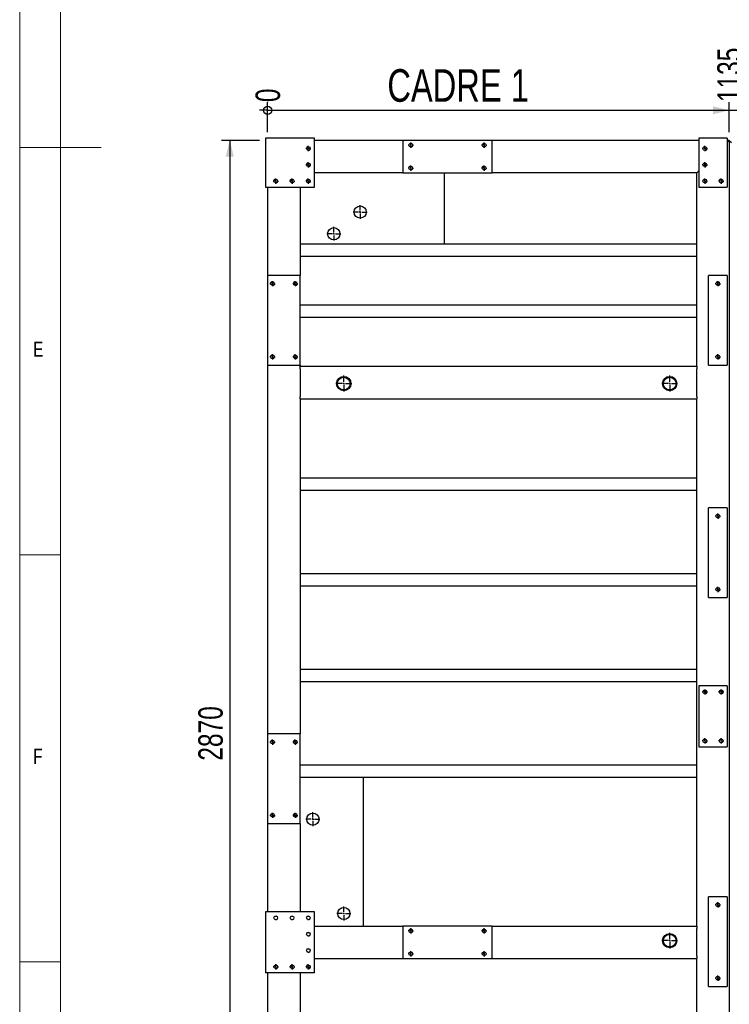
# Model space of a CAD drawing. Header units: millimetres. Extents: x 5 to 589, y 5 to 415.
# Tile 2 of 21: x 5 to 92, y 105 to 226. Entities that reach past the tile are written whole.
import ezdxf

# ---------------------------------------------------------------- set-up
doc = ezdxf.new("R2010")
doc.units = ezdxf.units.MM
doc.linetypes.add('CENTERX2', pattern=[20.32, 12.7, -2.54, 2.54, -2.54])
for name, color, linetype in [('COTES', 1, 'Continuous'), ('NOTES', 6, 'Continuous'), ('TRAIT-MIXTES', 3, 'CENTERX2')]:
    doc.layers.add(name, color=color, linetype=linetype)
doc.layers.add('TRAIT-FORT', color=4, linetype='Continuous', lineweight=25)
doc.styles.add('SLDTEXTSTYLE0', font='TXT', dxfattribs={"width": 0.75})
doc.dimstyles.new('SLDDIMSTYLE0', dxfattribs={"dimtxt": 3, "dimasz": 0.333333, "dimexe": 0, "dimexo": 0.0625, "dimgap": 0.75, "dimtad": 0, "dimtih": 1, "dimtoh": 1, "dimdec": 0, "dimlfac": 20, "dimrnd": 1e-09, "dimdsep": 46, "dimtxsty": 'SLDTEXTSTYLE0', "dimblk1": 'ORIGIN', "dimblk2": 'ORIGIN', "dimsah": 1, "dimcen": 0.09, "dimadec": 0, "dimazin": 2, "dimtfac": 1, "dimtdec": 0, "dimtofl": 0, "dimtmove": 0, "dimatfit": 3, "dimldrblk": 'ORIGIN', "dimfxl": 1, "dimfrac": 2, "dimtolj": 1, "dimtzin": 12, "dimarcsym": 0})
doc.dimstyles.new('SLDDIMSTYLE1', dxfattribs={"dimtxt": 3, "dimasz": 2, "dimexe": 0, "dimexo": 0.0625, "dimgap": 0.75, "dimtad": 0, "dimtih": 1, "dimtoh": 1, "dimdec": 0, "dimlfac": 20, "dimrnd": 1e-09, "dimzin": 12, "dimdsep": 46, "dimtxsty": 'SLDTEXTSTYLE0', "dimsah": 1, "dimcen": 0.09, "dimadec": 0, "dimazin": 3, "dimtfac": 1, "dimtdec": 0, "dimtofl": 0, "dimtmove": 0, "dimatfit": 3, "dimfxl": 1, "dimfrac": 2, "dimtolj": 1, "dimtzin": 12, "dimarcsym": 0})
doc.dimstyles.new('SLDDIMSTYLE6', dxfattribs={"dimtxt": 3, "dimasz": 2, "dimexe": 0, "dimexo": 0.0625, "dimgap": 0.75, "dimtad": 1, "dimdec": 0, "dimlfac": 20, "dimrnd": 1e-09, "dimzin": 12, "dimdsep": 46, "dimtxsty": 'SLDTEXTSTYLE0', "dimsah": 1, "dimcen": 0.09, "dimadec": 0, "dimazin": 3, "dimtfac": 1, "dimtdec": 0, "dimtofl": 0, "dimtmove": 0, "dimatfit": 3, "dimfxl": 1, "dimfrac": 2, "dimtolj": 1, "dimtzin": 12, "dimarcsym": 0})

# ---------------------------------------------------------------- blocks, each defined once
blk = doc.blocks.new('_ORIGIN')
at = {"color": 0, "linetype": 'ByBlock', "lineweight": -2}
blk.add_line((0, 0), (-1, 0), dxfattribs=at)
blk.add_circle((0, 0), 0.5, dxfattribs=at)
blk = doc.blocks.new('_D_114')
at = {"layer": 'COTES', "color": 1, "transparency": 16777216}
blk.add_line((35.48, 211.9), (35.48, 215.59), dxfattribs=at)
blk.add_blockref('_ORIGIN', (35.48, 214.59), dxfattribs=at)
at = {"layer": 'COTES', "color": 1, "transparency": 16777216, "insert": (34, 215.59), "char_height": 3, "attachment_point": 1, "rotation": 90, "style": 'SLDTEXTSTYLE0'}
blk.add_mtext('0', dxfattribs=at)
blk = doc.blocks.new('_D_115')
at = {"layer": 'COTES', "color": 1, "transparency": 16777216}
for p, q in [((92.23, 211.9), (92.23, 215.59)), ((35.48, 214.59), (92.23, 214.59))]:
    blk.add_line(p, q, dxfattribs=at)
blk.add_solid([(92.23, 214.59), (90.23, 215.09), (90.23, 214.09)], dxfattribs=at)
at = {"layer": 'COTES', "color": 1, "transparency": 16777216, "insert": (90.75, 215.59), "char_height": 3, "attachment_point": 1, "rotation": 90, "style": 'SLDTEXTSTYLE0'}
blk.add_mtext('1135', dxfattribs=at)
blk = doc.blocks.new('_D_116')
at = {"layer": 'COTES', "color": 1, "transparency": 16777216}
for p, q in [((143.73, 211.9), (143.73, 215.59)), ((92.23, 214.59), (143.73, 214.59))]:
    blk.add_line(p, q, dxfattribs=at)
blk.add_solid([(143.73, 214.59), (141.73, 215.09), (141.73, 214.09)], dxfattribs=at)
at = {"layer": 'COTES', "color": 1, "transparency": 16777216, "insert": (142.25, 215.59), "char_height": 3, "attachment_point": 1, "rotation": 90, "style": 'SLDTEXTSTYLE0'}
blk.add_mtext('2165', dxfattribs=at)
blk = doc.blocks.new('_D_117')
at = {"layer": 'COTES', "color": 1, "transparency": 16777216}
for p, q in [((195.73, 211.9), (195.73, 215.59)), ((143.73, 214.59), (195.73, 214.59))]:
    blk.add_line(p, q, dxfattribs=at)
blk.add_solid([(195.73, 214.59), (193.73, 215.09), (193.73, 214.09)], dxfattribs=at)
at = {"layer": 'COTES', "color": 1, "transparency": 16777216, "insert": (194.25, 215.59), "char_height": 3, "attachment_point": 1, "rotation": 90, "style": 'SLDTEXTSTYLE0'}
blk.add_mtext('3205', dxfattribs=at)
blk = doc.blocks.new('_D_118')
at = {"layer": 'COTES', "color": 1, "transparency": 16777216}
for p, q in [((257.23, 211.9), (257.23, 215.59)), ((195.73, 214.59), (257.23, 214.59))]:
    blk.add_line(p, q, dxfattribs=at)
blk.add_solid([(257.23, 214.59), (255.23, 215.09), (255.23, 214.09)], dxfattribs=at)
at = {"layer": 'COTES', "color": 1, "transparency": 16777216, "insert": (255.75, 215.59), "char_height": 3, "attachment_point": 1, "rotation": 90, "style": 'SLDTEXTSTYLE0'}
blk.add_mtext('4435', dxfattribs=at)
blk = doc.blocks.new('_D_119')
at = {"layer": 'COTES', "color": 1, "transparency": 16777216}
for p, q in [((305.73, 211.9), (305.73, 215.59)), ((257.23, 214.59), (305.73, 214.59))]:
    blk.add_line(p, q, dxfattribs=at)
blk.add_solid([(305.73, 214.59), (303.73, 215.09), (303.73, 214.09)], dxfattribs=at)
at = {"layer": 'COTES', "color": 1, "transparency": 16777216, "insert": (304.25, 215.59), "char_height": 3, "attachment_point": 1, "rotation": 90, "style": 'SLDTEXTSTYLE0'}
blk.add_mtext('5405', dxfattribs=at)
blk = doc.blocks.new('_D_120')
at = {"layer": 'COTES', "color": 1, "transparency": 16777216}
for p, q in [((369.73, 211.9), (369.73, 215.59)), ((305.73, 214.59), (369.73, 214.59))]:
    blk.add_line(p, q, dxfattribs=at)
blk.add_solid([(369.73, 214.59), (367.73, 215.09), (367.73, 214.09)], dxfattribs=at)
at = {"layer": 'COTES', "color": 1, "transparency": 16777216, "insert": (368.25, 215.59), "char_height": 3, "attachment_point": 1, "rotation": 90, "style": 'SLDTEXTSTYLE0'}
blk.add_mtext('6685', dxfattribs=at)
blk = doc.blocks.new('_D_121')
at = {"layer": 'COTES', "color": 1, "transparency": 16777216}
for p, q in [((34.48, 210.9), (29.82, 210.9)), ((30.82, 210.9), (30.82, 67.4)), ((34.48, 67.4), (29.82, 67.4))]:
    blk.add_line(p, q, dxfattribs=at)
for points in [[(30.82, 210.9), (30.32, 208.9), (31.32, 208.9)], [(30.82, 67.4), (31.32, 69.4), (30.32, 69.4)]]:
    blk.add_solid(points, dxfattribs=at)
at = {"layer": 'COTES', "color": 1, "transparency": 16777216, "insert": (26.96, 134.71), "char_height": 3, "attachment_point": 1, "rotation": 90, "style": 'SLDTEXTSTYLE0'}
blk.add_mtext('2870', dxfattribs=at)
blk = doc.blocks.new('SW_CENTERMARKSYMBOL_95')
at = {"layer": 'TRAIT-MIXTES', "color": 0}
for p, q in [((-0.2, 0), (-0.325, 0)), ((0, 0), (-0.1, 0)), ((0, 0.2), (0, 0.325)), ((0, 0), (0, 0.1)), ((0, 0), (0, -0.1)), ((0, 0), (0.1, 0)), ((0.2, 0), (0.325, 0)), ((0, -0.2), (0, -0.325))]:
    blk.add_line(p, q, dxfattribs=at)
blk = doc.blocks.new('SW_CENTERMARKSYMBOL_96')
at = {"layer": 'TRAIT-MIXTES', "color": 0}
for p, q in [((-0.2, 0), (-0.325, 0)), ((0, 0), (-0.1, 0)), ((0, 0.2), (0, 0.325)), ((0, 0), (0, 0.1)), ((0, 0), (0, -0.1)), ((0, 0), (0.1, 0)), ((0.2, 0), (0.325, 0)), ((0, -0.2), (0, -0.325))]:
    blk.add_line(p, q, dxfattribs=at)
blk = doc.blocks.new('SW_CENTERMARKSYMBOL_97')
at = {"layer": 'TRAIT-MIXTES', "color": 0}
for p, q in [((-0.2, 0), (-0.325, 0)), ((0, 0), (-0.1, 0)), ((0, 0.2), (0, 0.325)), ((0, 0), (0, 0.1)), ((0, 0), (0, -0.1)), ((0, 0), (0.1, 0)), ((0.2, 0), (0.325, 0)), ((0, -0.2), (0, -0.325))]:
    blk.add_line(p, q, dxfattribs=at)
blk = doc.blocks.new('SW_CENTERMARKSYMBOL_98')
at = {"layer": 'TRAIT-MIXTES', "color": 0}
for p, q in [((-0.2, 0), (-0.325, 0)), ((0, 0), (-0.1, 0)), ((0, 0.2), (0, 0.325)), ((0, 0), (0, 0.1)), ((0, 0), (0, -0.1)), ((0, 0), (0.1, 0)), ((0.2, 0), (0.325, 0)), ((0, -0.2), (0, -0.325))]:
    blk.add_line(p, q, dxfattribs=at)
blk = doc.blocks.new('SW_CENTERMARKSYMBOL_140')
at = {"layer": 'TRAIT-MIXTES', "color": 0}
for p, q in [((-0.2, 0), (-0.325, 0)), ((0, 0), (-0.1, 0)), ((0, 0.2), (0, 0.325)), ((0, 0), (0, 0.1)), ((0, 0), (0, -0.1)), ((0, 0), (0.1, 0)), ((0.2, 0), (0.325, 0)), ((0, -0.2), (0, -0.325))]:
    blk.add_line(p, q, dxfattribs=at)
blk = doc.blocks.new('SW_CENTERMARKSYMBOL_141')
at = {"layer": 'TRAIT-MIXTES', "color": 0}
for p, q in [((-0.2, 0), (-0.325, 0)), ((0, 0), (-0.1, 0)), ((0, 0.2), (0, 0.325)), ((0, 0), (0, 0.1)), ((0, 0), (0, -0.1)), ((0, 0), (0.1, 0)), ((0.2, 0), (0.325, 0)), ((0, -0.2), (0, -0.325))]:
    blk.add_line(p, q, dxfattribs=at)
blk = doc.blocks.new('SW_CENTERMARKSYMBOL_142')
at = {"layer": 'TRAIT-MIXTES', "color": 0}
for p, q in [((-0.2, 0), (-0.325, 0)), ((0, 0), (-0.1, 0)), ((0, 0.2), (0, 0.325)), ((0, 0), (0, 0.1)), ((0, 0), (0, -0.1)), ((0, 0), (0.1, 0)), ((0.2, 0), (0.325, 0)), ((0, -0.2), (0, -0.325))]:
    blk.add_line(p, q, dxfattribs=at)
blk = doc.blocks.new('SW_CENTERMARKSYMBOL_147')
at = {"layer": 'TRAIT-MIXTES', "color": 0}
for p, q in [((-0.2, 0), (-0.975, 0)), ((0, 0), (-0.1, 0)), ((0, 0.2), (0, 0.975)), ((0, 0), (0, 0.1)), ((0, 0), (0, -0.1)), ((0, 0), (0.1, 0)), ((0.2, 0), (0.975, 0)), ((0, -0.2), (0, -0.975))]:
    blk.add_line(p, q, dxfattribs=at)
blk = doc.blocks.new('SW_CENTERMARKSYMBOL_257')
at = {"layer": 'TRAIT-MIXTES', "color": 0}
for p, q in [((-0.2, 0), (-0.325, 0)), ((0, 0), (-0.1, 0)), ((0, 0.2), (0, 0.325)), ((0, 0), (0, 0.1)), ((0, 0), (0, -0.1)), ((0, 0), (0.1, 0)), ((0.2, 0), (0.325, 0)), ((0, -0.2), (0, -0.325))]:
    blk.add_line(p, q, dxfattribs=at)
blk = doc.blocks.new('SW_CENTERMARKSYMBOL_258')
at = {"layer": 'TRAIT-MIXTES', "color": 0}
for p, q in [((-0.2, 0), (-0.325, 0)), ((0, 0), (-0.1, 0)), ((0, 0.2), (0, 0.325)), ((0, 0), (0, 0.1)), ((0, 0), (0, -0.1)), ((0, 0), (0.1, 0)), ((0.2, 0), (0.325, 0)), ((0, -0.2), (0, -0.325))]:
    blk.add_line(p, q, dxfattribs=at)
blk = doc.blocks.new('SW_CENTERMARKSYMBOL_288')
at = {"layer": 'TRAIT-MIXTES', "color": 0}
for p, q in [((-0.2, 0), (-0.975, 0)), ((0, 0), (-0.1, 0)), ((0, 0.2), (0, 0.975)), ((0, 0), (0, 0.1)), ((0, 0), (0, -0.1)), ((0, 0), (0.1, 0)), ((0.2, 0), (0.975, 0)), ((0, -0.2), (0, -0.975))]:
    blk.add_line(p, q, dxfattribs=at)
blk = doc.blocks.new('SW_CENTERMARKSYMBOL_290')
at = {"layer": 'TRAIT-MIXTES', "color": 0}
for p, q in [((-0.2, 0), (-0.85, 0)), ((0, 0), (-0.1, 0)), ((0, 0.2), (0, 0.85)), ((0, 0), (0, 0.1)), ((0, 0), (0, -0.1)), ((0, 0), (0.1, 0)), ((0.2, 0), (0.85, 0)), ((0, -0.2), (0, -0.85))]:
    blk.add_line(p, q, dxfattribs=at)
blk = doc.blocks.new('SW_CENTERMARKSYMBOL_291')
at = {"layer": 'TRAIT-MIXTES', "color": 0}
for p, q in [((-0.2, 0), (-0.85, 0)), ((0, 0), (-0.1, 0)), ((0, 0.2), (0, 0.85)), ((0, 0), (0, 0.1)), ((0, 0), (0, -0.1)), ((0, 0), (0.1, 0)), ((0.2, 0), (0.85, 0)), ((0, -0.2), (0, -0.85))]:
    blk.add_line(p, q, dxfattribs=at)
blk = doc.blocks.new('SW_CENTERMARKSYMBOL_296')
at = {"layer": 'TRAIT-MIXTES', "color": 0}
for p, q in [((-0.2, 0), (-0.325, 0)), ((0, 0), (-0.1, 0)), ((0, 0.2), (0, 0.325)), ((0, 0), (0, 0.1)), ((0, 0), (0, -0.1)), ((0, 0), (0.1, 0)), ((0.2, 0), (0.325, 0)), ((0, -0.2), (0, -0.325))]:
    blk.add_line(p, q, dxfattribs=at)
blk = doc.blocks.new('SW_CENTERMARKSYMBOL_297')
at = {"layer": 'TRAIT-MIXTES', "color": 0}
for p, q in [((-0.2, 0), (-0.325, 0)), ((0, 0), (-0.1, 0)), ((0, 0.2), (0, 0.325)), ((0, 0), (0, 0.1)), ((0, 0), (0, -0.1)), ((0, 0), (0.1, 0)), ((0.2, 0), (0.325, 0)), ((0, -0.2), (0, -0.325))]:
    blk.add_line(p, q, dxfattribs=at)
blk = doc.blocks.new('SW_CENTERMARKSYMBOL_298')
at = {"layer": 'TRAIT-MIXTES', "color": 0}
for p, q in [((-0.2, 0), (-0.325, 0)), ((0, 0), (-0.1, 0)), ((0, 0.2), (0, 0.325)), ((0, 0), (0, 0.1)), ((0, 0), (0, -0.1)), ((0, 0), (0.1, 0)), ((0.2, 0), (0.325, 0)), ((0, -0.2), (0, -0.325))]:
    blk.add_line(p, q, dxfattribs=at)
blk = doc.blocks.new('SW_CENTERMARKSYMBOL_299')
at = {"layer": 'TRAIT-MIXTES', "color": 0}
for p, q in [((-0.2, 0), (-0.325, 0)), ((0, 0), (-0.1, 0)), ((0, 0.2), (0, 0.325)), ((0, 0), (0, 0.1)), ((0, 0), (0, -0.1)), ((0, 0), (0.1, 0)), ((0.2, 0), (0.325, 0)), ((0, -0.2), (0, -0.325))]:
    blk.add_line(p, q, dxfattribs=at)
blk = doc.blocks.new('SW_CENTERMARKSYMBOL_300')
at = {"layer": 'TRAIT-MIXTES', "color": 0}
for p, q in [((-0.2, 0), (-0.325, 0)), ((0, 0), (-0.1, 0)), ((0, 0.2), (0, 0.325)), ((0, 0), (0, 0.1)), ((0, 0), (0, -0.1)), ((0, 0), (0.1, 0)), ((0.2, 0), (0.325, 0)), ((0, -0.2), (0, -0.325))]:
    blk.add_line(p, q, dxfattribs=at)
blk = doc.blocks.new('SW_CENTERMARKSYMBOL_301')
at = {"layer": 'TRAIT-MIXTES', "color": 0}
for p, q in [((-0.2, 0), (-0.325, 0)), ((0, 0), (-0.1, 0)), ((0, 0.2), (0, 0.325)), ((0, 0), (0, 0.1)), ((0, 0), (0, -0.1)), ((0, 0), (0.1, 0)), ((0.2, 0), (0.325, 0)), ((0, -0.2), (0, -0.325))]:
    blk.add_line(p, q, dxfattribs=at)
blk = doc.blocks.new('SW_CENTERMARKSYMBOL_302')
at = {"layer": 'TRAIT-MIXTES', "color": 0}
for p, q in [((-0.2, 0), (-0.325, 0)), ((0, 0), (-0.1, 0)), ((0, 0.2), (0, 0.325)), ((0, 0), (0, 0.1)), ((0, 0), (0, -0.1)), ((0, 0), (0.1, 0)), ((0.2, 0), (0.325, 0)), ((0, -0.2), (0, -0.325))]:
    blk.add_line(p, q, dxfattribs=at)
blk = doc.blocks.new('SW_CENTERMARKSYMBOL_303')
at = {"layer": 'TRAIT-MIXTES', "color": 0}
for p, q in [((-0.2, 0), (-0.325, 0)), ((0, 0), (-0.1, 0)), ((0, 0.2), (0, 0.325)), ((0, 0), (0, 0.1)), ((0, 0), (0, -0.1)), ((0, 0), (0.1, 0)), ((0.2, 0), (0.325, 0)), ((0, -0.2), (0, -0.325))]:
    blk.add_line(p, q, dxfattribs=at)
blk = doc.blocks.new('SW_CENTERMARKSYMBOL_304')
at = {"layer": 'TRAIT-MIXTES', "color": 0}
for p, q in [((-0.2, 0), (-0.325, 0)), ((0, 0), (-0.1, 0)), ((0, 0.2), (0, 0.325)), ((0, 0), (0, 0.1)), ((0, 0), (0, -0.1)), ((0, 0), (0.1, 0)), ((0.2, 0), (0.325, 0)), ((0, -0.2), (0, -0.325))]:
    blk.add_line(p, q, dxfattribs=at)
blk = doc.blocks.new('SW_CENTERMARKSYMBOL_305')
at = {"layer": 'TRAIT-MIXTES', "color": 0}
for p, q in [((-0.2, 0), (-0.325, 0)), ((0, 0), (-0.1, 0)), ((0, 0.2), (0, 0.325)), ((0, 0), (0, 0.1)), ((0, 0), (0, -0.1)), ((0, 0), (0.1, 0)), ((0.2, 0), (0.325, 0)), ((0, -0.2), (0, -0.325))]:
    blk.add_line(p, q, dxfattribs=at)
blk = doc.blocks.new('SW_CENTERMARKSYMBOL_306')
at = {"layer": 'TRAIT-MIXTES', "color": 0}
for p, q in [((-0.2, 0), (-0.325, 0)), ((0, 0), (-0.1, 0)), ((0, 0.2), (0, 0.325)), ((0, 0), (0, 0.1)), ((0, 0), (0, -0.1)), ((0, 0), (0.1, 0)), ((0.2, 0), (0.325, 0)), ((0, -0.2), (0, -0.325))]:
    blk.add_line(p, q, dxfattribs=at)
blk = doc.blocks.new('SW_CENTERMARKSYMBOL_307')
at = {"layer": 'TRAIT-MIXTES', "color": 0}
for p, q in [((-0.2, 0), (-0.325, 0)), ((0, 0), (-0.1, 0)), ((0, 0.2), (0, 0.325)), ((0, 0), (0, 0.1)), ((0, 0), (0, -0.1)), ((0, 0), (0.1, 0)), ((0.2, 0), (0.325, 0)), ((0, -0.2), (0, -0.325))]:
    blk.add_line(p, q, dxfattribs=at)
blk = doc.blocks.new('SW_CENTERMARKSYMBOL_327')
at = {"layer": 'TRAIT-MIXTES', "color": 0}
for p, q in [((-0.2, 0), (-0.85, 0)), ((0, 0), (-0.1, 0)), ((0, 0.2), (0, 0.85)), ((0, 0), (0, 0.1)), ((0, 0), (0, -0.1)), ((0, 0), (0.1, 0)), ((0.2, 0), (0.85, 0)), ((0, -0.2), (0, -0.85))]:
    blk.add_line(p, q, dxfattribs=at)
blk = doc.blocks.new('SW_CENTERMARKSYMBOL_328')
at = {"layer": 'TRAIT-MIXTES', "color": 0}
for p, q in [((-0.2, 0), (-0.85, 0)), ((0, 0), (-0.1, 0)), ((0, 0.2), (0, 0.85)), ((0, 0), (0, 0.1)), ((0, 0), (0, -0.1)), ((0, 0), (0.1, 0)), ((0.2, 0), (0.85, 0)), ((0, -0.2), (0, -0.85))]:
    blk.add_line(p, q, dxfattribs=at)
blk = doc.blocks.new('SW_CENTERMARKSYMBOL_334')
at = {"layer": 'TRAIT-MIXTES', "color": 0}
for p, q in [((-0.2, 0), (-0.325, 0)), ((0, 0), (-0.1, 0)), ((0, 0.2), (0, 0.325)), ((0, 0), (0, 0.1)), ((0, 0), (0, -0.1)), ((0, 0), (0.1, 0)), ((0.2, 0), (0.325, 0)), ((0, -0.2), (0, -0.325))]:
    blk.add_line(p, q, dxfattribs=at)
blk = doc.blocks.new('SW_CENTERMARKSYMBOL_335')
at = {"layer": 'TRAIT-MIXTES', "color": 0}
for p, q in [((-0.2, 0), (-0.325, 0)), ((0, 0), (-0.1, 0)), ((0, 0.2), (0, 0.325)), ((0, 0), (0, 0.1)), ((0, 0), (0, -0.1)), ((0, 0), (0.1, 0)), ((0.2, 0), (0.325, 0)), ((0, -0.2), (0, -0.325))]:
    blk.add_line(p, q, dxfattribs=at)
blk = doc.blocks.new('SW_CENTERMARKSYMBOL_336')
at = {"layer": 'TRAIT-MIXTES', "color": 0}
for p, q in [((-0.2, 0), (-0.325, 0)), ((0, 0), (-0.1, 0)), ((0, 0.2), (0, 0.325)), ((0, 0), (0, 0.1)), ((0, 0), (0, -0.1)), ((0, 0), (0.1, 0)), ((0.2, 0), (0.325, 0)), ((0, -0.2), (0, -0.325))]:
    blk.add_line(p, q, dxfattribs=at)
blk = doc.blocks.new('SW_CENTERMARKSYMBOL_337')
at = {"layer": 'TRAIT-MIXTES', "color": 0}
for p, q in [((-0.2, 0), (-0.325, 0)), ((0, 0), (-0.1, 0)), ((0, 0.2), (0, 0.325)), ((0, 0), (0, 0.1)), ((0, 0), (0, -0.1)), ((0, 0), (0.1, 0)), ((0.2, 0), (0.325, 0)), ((0, -0.2), (0, -0.325))]:
    blk.add_line(p, q, dxfattribs=at)
blk = doc.blocks.new('SW_CENTERMARKSYMBOL_339')
at = {"layer": 'TRAIT-MIXTES', "color": 0}
for p, q in [((-0.2, 0), (-0.975, 0)), ((0, 0), (-0.1, 0)), ((0, 0.2), (0, 0.975)), ((0, 0), (0, 0.1)), ((0, 0), (0, -0.1)), ((0, 0), (0.1, 0)), ((0.2, 0), (0.975, 0)), ((0, -0.2), (0, -0.975))]:
    blk.add_line(p, q, dxfattribs=at)
blk = doc.blocks.new('SW_CENTERMARKSYMBOL_352')
at = {"layer": 'TRAIT-MIXTES', "color": 0}
for p, q in [((-0.2, 0), (-0.325, 0)), ((0, 0), (-0.1, 0)), ((0, 0.2), (0, 0.325)), ((0, 0), (0, 0.1)), ((0, 0), (0, -0.1)), ((0, 0), (0.1, 0)), ((0.2, 0), (0.325, 0)), ((0, -0.2), (0, -0.325))]:
    blk.add_line(p, q, dxfattribs=at)
blk = doc.blocks.new('SW_CENTERMARKSYMBOL_353')
at = {"layer": 'TRAIT-MIXTES', "color": 0}
for p, q in [((-0.2, 0), (-0.325, 0)), ((0, 0), (-0.1, 0)), ((0, 0.2), (0, 0.325)), ((0, 0), (0, 0.1)), ((0, 0), (0, -0.1)), ((0, 0), (0.1, 0)), ((0.2, 0), (0.325, 0)), ((0, -0.2), (0, -0.325))]:
    blk.add_line(p, q, dxfattribs=at)
blk = doc.blocks.new('SW_CENTERMARKSYMBOL_403')
at = {"layer": 'TRAIT-MIXTES', "color": 0}
for p, q in [((-0.2, 0), (-0.325, 0)), ((0, 0), (-0.1, 0)), ((0, 0.2), (0, 0.325)), ((0, 0), (0, 0.1)), ((0, 0), (0, -0.1)), ((0, 0), (0.1, 0)), ((0.2, 0), (0.325, 0)), ((0, -0.2), (0, -0.325))]:
    blk.add_line(p, q, dxfattribs=at)
blk = doc.blocks.new('SW_CENTERMARKSYMBOL_404')
at = {"layer": 'TRAIT-MIXTES', "color": 0}
for p, q in [((-0.2, 0), (-0.325, 0)), ((0, 0), (-0.1, 0)), ((0, 0.2), (0, 0.325)), ((0, 0), (0, 0.1)), ((0, 0), (0, -0.1)), ((0, 0), (0.1, 0)), ((0.2, 0), (0.325, 0)), ((0, -0.2), (0, -0.325))]:
    blk.add_line(p, q, dxfattribs=at)
blk = doc.blocks.new('SW_CENTERMARKSYMBOL_405')
at = {"layer": 'TRAIT-MIXTES', "color": 0}
for p, q in [((-0.2, 0), (-0.325, 0)), ((0, 0), (-0.1, 0)), ((0, 0.2), (0, 0.325)), ((0, 0), (0, 0.1)), ((0, 0), (0, -0.1)), ((0, 0), (0.1, 0)), ((0.2, 0), (0.325, 0)), ((0, -0.2), (0, -0.325))]:
    blk.add_line(p, q, dxfattribs=at)
blk = doc.blocks.new('SW_CENTERMARKSYMBOL_406')
at = {"layer": 'TRAIT-MIXTES', "color": 0}
for p, q in [((-0.2, 0), (-0.325, 0)), ((0, 0), (-0.1, 0)), ((0, 0.2), (0, 0.325)), ((0, 0), (0, 0.1)), ((0, 0), (0, -0.1)), ((0, 0), (0.1, 0)), ((0.2, 0), (0.325, 0)), ((0, -0.2), (0, -0.325))]:
    blk.add_line(p, q, dxfattribs=at)
blk = doc.blocks.new('SW_CENTERMARKSYMBOL_407')
at = {"layer": 'TRAIT-MIXTES', "color": 0}
for p, q in [((-0.2, 0), (-0.325, 0)), ((0, 0), (-0.1, 0)), ((0, 0.2), (0, 0.325)), ((0, 0), (0, 0.1)), ((0, 0), (0, -0.1)), ((0, 0), (0.1, 0)), ((0.2, 0), (0.325, 0)), ((0, -0.2), (0, -0.325))]:
    blk.add_line(p, q, dxfattribs=at)
blk = doc.blocks.new('SW_CENTERMARKSYMBOL_431')
at = {"layer": 'TRAIT-MIXTES', "color": 0}
for p, q in [((-0.2, 0), (-0.325, 0)), ((0, 0), (-0.1, 0)), ((0, 0.2), (0, 0.325)), ((0, 0), (0, 0.1)), ((0, 0), (0, -0.1)), ((0, 0), (0.1, 0)), ((0.2, 0), (0.325, 0)), ((0, -0.2), (0, -0.325))]:
    blk.add_line(p, q, dxfattribs=at)
blk = doc.blocks.new('SW_CENTERMARKSYMBOL_432')
at = {"layer": 'TRAIT-MIXTES', "color": 0}
for p, q in [((-0.2, 0), (-0.325, 0)), ((0, 0), (-0.1, 0)), ((0, 0.2), (0, 0.325)), ((0, 0), (0, 0.1)), ((0, 0), (0, -0.1)), ((0, 0), (0.1, 0)), ((0.2, 0), (0.325, 0)), ((0, -0.2), (0, -0.325))]:
    blk.add_line(p, q, dxfattribs=at)
blk = doc.blocks.new('SW_CENTERMARKSYMBOL_433')
at = {"layer": 'TRAIT-MIXTES', "color": 0}
for p, q in [((-0.2, 0), (-0.325, 0)), ((0, 0), (-0.1, 0)), ((0, 0.2), (0, 0.325)), ((0, 0), (0, 0.1)), ((0, 0), (0, -0.1)), ((0, 0), (0.1, 0)), ((0.2, 0), (0.325, 0)), ((0, -0.2), (0, -0.325))]:
    blk.add_line(p, q, dxfattribs=at)
blk = doc.blocks.new('SW_CENTERMARKSYMBOL_434')
at = {"layer": 'TRAIT-MIXTES', "color": 0}
for p, q in [((-0.2, 0), (-0.325, 0)), ((0, 0), (-0.1, 0)), ((0, 0.2), (0, 0.325)), ((0, 0), (0, 0.1)), ((0, 0), (0, -0.1)), ((0, 0), (0.1, 0)), ((0.2, 0), (0.325, 0)), ((0, -0.2), (0, -0.325))]:
    blk.add_line(p, q, dxfattribs=at)
blk = doc.blocks.new('SW_CENTERMARKSYMBOL_455')
at = {"layer": 'TRAIT-MIXTES', "color": 0}
for p, q in [((-0.2, 0), (-0.325, 0)), ((0, 0), (-0.1, 0)), ((0, 0.2), (0, 0.325)), ((0, 0), (0, 0.1)), ((0, 0), (0, -0.1)), ((0, 0), (0.1, 0)), ((0.2, 0), (0.325, 0)), ((0, -0.2), (0, -0.325))]:
    blk.add_line(p, q, dxfattribs=at)
blk = doc.blocks.new('SW_CENTERMARKSYMBOL_456')
at = {"layer": 'TRAIT-MIXTES', "color": 0}
for p, q in [((-0.2, 0), (-0.325, 0)), ((0, 0), (-0.1, 0)), ((0, 0.2), (0, 0.325)), ((0, 0), (0, 0.1)), ((0, 0), (0, -0.1)), ((0, 0), (0.1, 0)), ((0.2, 0), (0.325, 0)), ((0, -0.2), (0, -0.325))]:
    blk.add_line(p, q, dxfattribs=at)

msp = doc.modelspace()

# ---------------------------------------------------------------- linework, layer by layer
at = {"lineweight": 18}
for p, q in [((5, 415), (5, 5)), ((10, 410), (10, 10)), ((5, 210), (15, 210)), ((10, 160), (5, 160)), ((5, 110), (10, 110))]:
    msp.add_line(p, q, dxfattribs=at)
for centre in [(53.083, 210.296), (62.083, 210.296), (40.483, 209.896), (89.233, 209.896), (40.483, 207.896), (89.233, 207.896), (53.083, 207.496), (62.083, 207.496), (36.483, 205.896), (38.483, 205.896), (40.483, 205.896), (89.233, 205.896), (91.233, 205.896), (36.083, 193.296), (38.883, 193.296), (90.833, 193.296), (36.083, 184.296), (38.883, 184.296), (90.833, 184.296), (90.833, 164.746), (90.833, 155.746), (89.233, 143.146), (91.233, 143.146), (36.083, 136.996), (38.883, 136.996), (89.233, 137.146), (91.233, 137.146), (36.083, 127.996), (38.883, 127.996), (90.833, 116.996), (36.483, 115.396), (38.483, 115.396), (40.483, 115.396), (53.083, 113.796), (62.083, 113.796), (40.483, 113.396), (40.483, 111.396), (53.083, 110.996), (62.083, 110.996), (36.483, 109.396), (38.483, 109.396), (40.483, 109.396), (90.833, 107.996)]:
    msp.add_arc(centre, 0.25, 255, 195, dxfattribs=at)
at = {"layer": 'TRAIT-FORT', "color": 4, "linetype": 'Continuous', "lineweight": 25}
for p, q in [((41.233, 211.146), (35.233, 211.146)), ((35.233, 211.146), (35.233, 205.146)), ((41.233, 205.146), (41.233, 211.146)), ((52.083, 210.896), (41.233, 210.896)), ((63.083, 210.896), (52.083, 210.896)), ((52.083, 210.896), (52.083, 206.896)), ((88.483, 210.896), (63.083, 210.896)), ((63.083, 206.896), (63.083, 210.896)), ((88.483, 211.146), (88.483, 205.146)), ((91.983, 211.146), (88.483, 211.146)), ((91.983, 211.146), (91.983, 205.146)), ((91.983, 210.646), (92.233, 210.896)), ((92.233, 210.896), (91.983, 210.646)), ((92.233, 210.896), (91.983, 210.896)), ((92.233, 210.896), (92.233, 67.396)), ((92.233, 210.896), (92.483, 210.646)), ((89.074, 207.737), (89.392, 208.055)), ((52.083, 206.896), (41.233, 206.896)), ((52.083, 206.896), (63.083, 206.896)), ((57.233, 198.146), (57.233, 206.896)), ((88.233, 206.896), (63.083, 206.896)), ((88.233, 206.896), (88.483, 207.146)), ((88.483, 207.146), (88.233, 206.896)), ((88.233, 183.146), (88.233, 206.896)), ((35.233, 205.146), (41.233, 205.146)), ((35.483, 205.146), (35.483, 194.296)), ((39.483, 205.146), (39.483, 194.296)), ((88.483, 205.146), (91.983, 205.146)), ((88.233, 198.146), (39.483, 198.146)), ((88.233, 196.646), (39.483, 196.646)), ((35.483, 194.296), (35.483, 183.296)), ((39.483, 194.296), (35.483, 194.296)), ((39.483, 183.296), (39.483, 194.296)), ((89.683, 183.296), (89.683, 194.296)), ((91.983, 194.296), (89.683, 194.296)), ((91.983, 194.296), (91.983, 183.296)), ((88.233, 190.646), (39.483, 190.646)), ((88.233, 189.146), (39.483, 189.146)), ((35.483, 183.296), (35.483, 137.996)), ((35.483, 183.296), (39.483, 183.296)), ((39.483, 183.296), (39.483, 183.146)), ((39.483, 182.846), (39.483, 183.146)), ((39.483, 183.146), (88.233, 183.146)), ((39.483, 182.846), (39.483, 179.446)), ((88.233, 183.146), (88.233, 182.846)), ((88.233, 179.446), (88.233, 182.846)), ((89.683, 183.296), (91.983, 183.296)), ((39.483, 179.146), (39.483, 179.446)), ((39.483, 179.146), (39.483, 137.996)), ((39.483, 179.146), (88.233, 179.146)), ((88.233, 179.446), (88.233, 179.146)), ((88.233, 114.396), (88.233, 179.146)), ((88.233, 169.396), (39.483, 169.396)), ((88.233, 167.896), (39.483, 167.896)), ((89.683, 154.746), (89.683, 165.746)), ((91.983, 165.746), (89.683, 165.746)), ((91.983, 165.746), (91.983, 154.746)), ((88.233, 157.646), (39.483, 157.646)), ((88.233, 156.146), (39.483, 156.146)), ((89.683, 154.746), (91.983, 154.746)), ((88.233, 145.896), (39.483, 145.896)), ((88.233, 144.396), (39.483, 144.396)), ((88.483, 143.896), (88.483, 136.396)), ((91.983, 143.896), (88.483, 143.896)), ((91.983, 143.896), (91.983, 136.396)), ((35.483, 137.996), (35.483, 126.996)), ((39.483, 137.996), (35.483, 137.996)), ((39.483, 126.996), (39.483, 137.996)), ((88.483, 136.396), (91.983, 136.396)), ((88.233, 134.146), (39.483, 134.146)), ((88.233, 132.646), (39.483, 132.646)), ((47.233, 132.646), (47.233, 114.396)), ((35.483, 126.996), (35.483, 116.146)), ((35.483, 126.996), (39.483, 126.996)), ((39.483, 126.996), (39.483, 116.146)), ((89.683, 106.996), (89.683, 117.996)), ((91.983, 117.996), (89.683, 117.996)), ((91.983, 117.996), (91.983, 106.996)), ((41.233, 116.146), (35.233, 116.146)), ((35.233, 116.146), (35.233, 108.646)), ((41.233, 108.646), (41.233, 116.146)), ((41.233, 114.396), (52.083, 114.396)), ((63.083, 114.396), (52.083, 114.396)), ((52.083, 114.396), (52.083, 110.396)), ((63.083, 114.396), (88.233, 114.396)), ((63.083, 110.396), (63.083, 114.396)), ((88.233, 114.396), (88.233, 114.096)), ((88.233, 110.696), (88.233, 114.096)), ((41.233, 110.396), (52.083, 110.396)), ((52.083, 110.396), (63.083, 110.396)), ((63.083, 110.396), (88.233, 110.396)), ((88.233, 110.696), (88.233, 110.396)), ((88.233, 71.396), (88.233, 110.396)), ((41.233, 108.646), (35.233, 108.646)), ((35.483, 108.646), (35.483, 94.996)), ((39.483, 108.646), (39.483, 94.996)), ((89.683, 106.996), (91.983, 106.996))]:
    msp.add_line(p, q, dxfattribs=at)
for centre, radius in [((53.083, 210.296), 0.225), ((62.083, 210.296), 0.225), ((40.483, 209.896), 0.225), ((89.233, 209.896), 0.225), ((40.483, 207.896), 0.225), ((89.233, 207.896), 0.225), ((53.083, 207.496), 0.225), ((62.083, 207.496), 0.225), ((36.483, 205.896), 0.225), ((38.483, 205.896), 0.225), ((40.483, 205.896), 0.225), ((89.233, 205.896), 0.225), ((91.233, 205.896), 0.225), ((46.848, 202.095), 0.75), ((43.609, 199.428), 0.75), ((36.083, 193.296), 0.225), ((38.883, 193.296), 0.225), ((90.833, 193.296), 0.225), ((36.083, 184.296), 0.225), ((38.883, 184.296), 0.225), ((90.833, 184.296), 0.225), ((44.84, 181.027), 0.875), ((44.84, 181.027), 0.775), ((84.906, 181.027), 0.875), ((84.906, 181.027), 0.775), ((90.833, 164.746), 0.225), ((90.833, 155.746), 0.225), ((89.233, 143.146), 0.225), ((91.233, 143.146), 0.225), ((36.083, 136.996), 0.225), ((38.883, 136.996), 0.225), ((89.233, 137.146), 0.225), ((91.233, 137.146), 0.225), ((36.083, 127.996), 0.225), ((38.883, 127.996), 0.225), ((41.045, 127.53), 0.75), ((44.84, 115.941), 0.75), ((90.833, 116.996), 0.225), ((36.483, 115.396), 0.225), ((38.483, 115.396), 0.225), ((40.483, 115.396), 0.225), ((53.083, 113.796), 0.225), ((62.083, 113.796), 0.225), ((40.483, 113.396), 0.225), ((84.906, 112.606), 0.875), ((84.906, 112.606), 0.775), ((40.483, 111.396), 0.225), ((53.083, 110.996), 0.225), ((62.083, 110.996), 0.225), ((36.483, 109.396), 0.225), ((38.483, 109.396), 0.225), ((40.483, 109.396), 0.225), ((90.833, 107.996), 0.225)]:
    msp.add_circle(centre, radius, dxfattribs=at)

# ---------------------------------------------------------------- block references
at = {"layer": 'TRAIT-MIXTES'}
for name, p in [('SW_CENTERMARKSYMBOL_296', (53.083, 210.296)), ('SW_CENTERMARKSYMBOL_299', (62.083, 210.296)), ('SW_CENTERMARKSYMBOL_403', (40.483, 209.896)), ('SW_CENTERMARKSYMBOL_96', (89.233, 209.896)), ('SW_CENTERMARKSYMBOL_404', (40.483, 207.896)), ('SW_CENTERMARKSYMBOL_95', (89.233, 207.896)), ('SW_CENTERMARKSYMBOL_297', (53.083, 207.496)), ('SW_CENTERMARKSYMBOL_298', (62.083, 207.496)), ('SW_CENTERMARKSYMBOL_407', (36.483, 205.896)), ('SW_CENTERMARKSYMBOL_406', (38.483, 205.896)), ('SW_CENTERMARKSYMBOL_405', (40.483, 205.896)), ('SW_CENTERMARKSYMBOL_97', (89.233, 205.896)), ('SW_CENTERMARKSYMBOL_98', (91.233, 205.896)), ('SW_CENTERMARKSYMBOL_328', (46.848, 202.095)), ('SW_CENTERMARKSYMBOL_327', (43.609, 199.428)), ('SW_CENTERMARKSYMBOL_304', (36.083, 193.296)), ('SW_CENTERMARKSYMBOL_305', (38.883, 193.296)), ('SW_CENTERMARKSYMBOL_352', (90.833, 193.296)), ('SW_CENTERMARKSYMBOL_306', (36.083, 184.296)), ('SW_CENTERMARKSYMBOL_307', (38.883, 184.296)), ('SW_CENTERMARKSYMBOL_353', (90.833, 184.296)), ('SW_CENTERMARKSYMBOL_288', (44.84, 181.027)), ('SW_CENTERMARKSYMBOL_147', (84.906, 181.027)), ('SW_CENTERMARKSYMBOL_455', (90.833, 164.746)), ('SW_CENTERMARKSYMBOL_456', (90.833, 155.746)), ('SW_CENTERMARKSYMBOL_300', (89.233, 143.146)), ('SW_CENTERMARKSYMBOL_301', (91.233, 143.146)), ('SW_CENTERMARKSYMBOL_431', (36.083, 136.996)), ('SW_CENTERMARKSYMBOL_432', (38.883, 136.996)), ('SW_CENTERMARKSYMBOL_302', (89.233, 137.146)), ('SW_CENTERMARKSYMBOL_303', (91.233, 137.146)), ('SW_CENTERMARKSYMBOL_433', (36.083, 127.996)), ('SW_CENTERMARKSYMBOL_434', (38.883, 127.996)), ('SW_CENTERMARKSYMBOL_290', (41.045, 127.53)), ('SW_CENTERMARKSYMBOL_257', (90.833, 116.996)), ('SW_CENTERMARKSYMBOL_291', (44.84, 115.941)), ('SW_CENTERMARKSYMBOL_334', (53.083, 113.796)), ('SW_CENTERMARKSYMBOL_337', (62.083, 113.796)), ('SW_CENTERMARKSYMBOL_339', (84.906, 112.606)), ('SW_CENTERMARKSYMBOL_335', (53.083, 110.996)), ('SW_CENTERMARKSYMBOL_336', (62.083, 110.996)), ('SW_CENTERMARKSYMBOL_140', (36.483, 109.396)), ('SW_CENTERMARKSYMBOL_141', (38.483, 109.396)), ('SW_CENTERMARKSYMBOL_142', (40.483, 109.396)), ('SW_CENTERMARKSYMBOL_258', (90.833, 107.996))]:
    msp.add_blockref(name, p, dxfattribs=at)

# ---------------------------------------------------------------- texts
at = {"layer": 'NOTES', "color": 211, "attachment_point": 1, "style": 'SLDTEXTSTYLE0'}
for s, insert, char_height in [('CADRE 1', (50.201, 219.638), 4), ('E', (6.667, 186.168), 1.852), ('F', (6.667, 136.168), 1.852)]:
    msp.add_mtext(s, dxfattribs=dict(at, insert=insert, char_height=char_height))

# ---------------------------------------------------------------- dimensions: what is measured, and where the dimension line sits
at = {"layer": 'COTES', "color": 1}
for feature_location, offset, origin, dimstyle, picture, middle in [((92.233, 210.896), (0, 4.697), (35.483, 210.896), 'SLDDIMSTYLE1', '_D_115', (92.233, 220.026)), ((143.733, 210.896), (0, 4.697), (35.483, 210.896), 'SLDDIMSTYLE1', '_D_116', (143.733, 220.026)), ((195.733, 210.896), (0, 4.697), (35.483, 210.896), 'SLDDIMSTYLE1', '_D_117', (195.733, 220.026)), ((257.233, 210.896), (0, 4.697), (35.483, 210.896), 'SLDDIMSTYLE1', '_D_118', (257.233, 220.026)), ((305.733, 210.896), (0, 4.697), (35.483, 210.896), 'SLDDIMSTYLE1', '_D_119', (305.733, 220.026)), ((369.733, 210.896), (0, 4.697), (35.483, 210.896), 'SLDDIMSTYLE1', '_D_120', (369.733, 220.026)), ((35.483241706, 210.895977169), (0, 4.696836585), (35.483241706, 210.895977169), 'SLDDIMSTYLE0', '_D_114', (35.483241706, 216.701147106))]:
    dim = msp.add_ordinate_dim(feature_location=feature_location, offset=offset, dtype=1, origin=origin, dimstyle=dimstyle, dxfattribs=at)
    dim.commit()
    dim.dimension.update_dxf_attribs({"geometry": picture, "text_midpoint": middle})
dim = msp.add_linear_dim(base=(30.823, 67.396), p1=(35.483, 210.896), p2=(35.483, 67.396), angle=90, dimstyle='SLDDIMSTYLE6', dxfattribs=at)
dim.commit()
dim.dimension.update_dxf_attribs({"geometry": '_D_121', "text_midpoint": (30.823, 139.146), "dimtype": 160})

doc.saveas('drawing.dxf')
